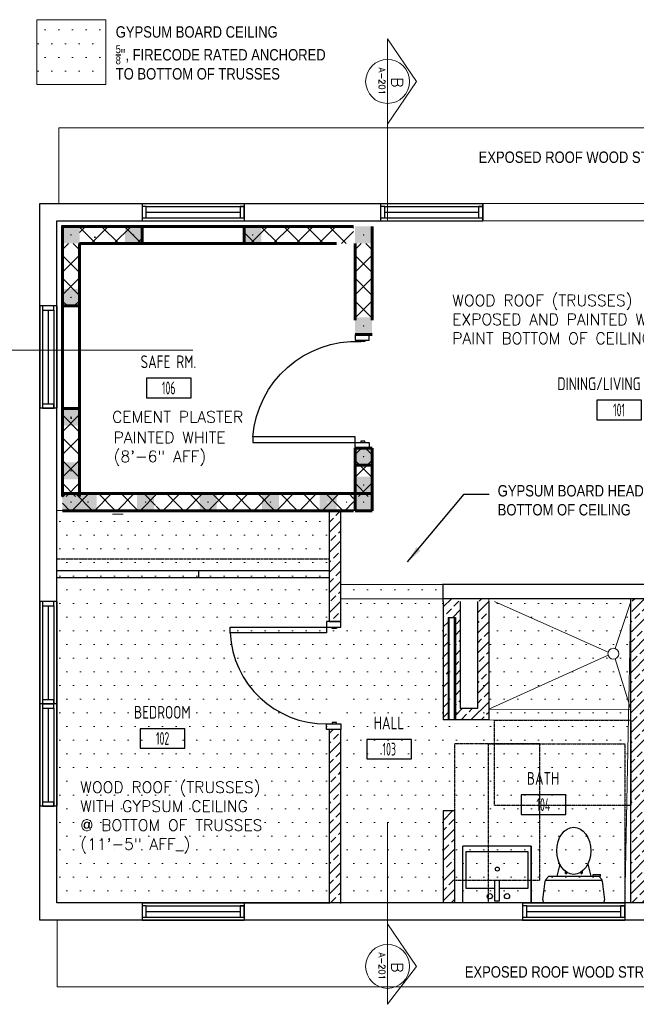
# Model space of a CAD drawing. Header units: inches. Extents: x -3803 to 30266, y -3756 to 4522.
# Tile 33 of 45: x 27607 to 27824, y 2472 to 2819. Entities that reach past the tile are written whole.
import ezdxf
from ezdxf.enums import TextEntityAlignment as Align

# ---------------------------------------------------------------- set-up
doc = ezdxf.new("R2010")
doc.units = ezdxf.units.IN
doc.header["$LTSCALE"] = 0.011
doc.header["$MEASUREMENT"] = 0
doc.linetypes.add('DASHED', pattern=[0.75, 0.5, -0.25])
doc.linetypes.add('DASHED2', pattern=[0.375, 0.25, -0.125])
doc.layers.get('0').update_dxf_attribs({"linetype": 'CONTINUOUS'})
for name, color, linetype, lineweight in [('A-DETL-GENF', 92, 'CONTINUOUS', 9), ('A-WALL', 113, 'CONTINUOUS', 18), ('A-WALL-PATT', 111, 'CONTINUOUS', 60), ('DIM', 4, 'CONTINUOUS', 13)]:
    doc.layers.add(name, color=color, linetype=linetype, lineweight=lineweight)
for name, color, linetype in [('a-door', 2, 'CONTINUOUS'), ('FHA', 8, 'DASHED2'), ('FIXT', 8, 'CONTINUOUS'), ('G-SYMB', 1, 'CONTINUOUS'), ('Hatch-ExisWalls', 123, 'CONTINUOUS'), ('roof', 8, 'DASHED'), ('TEXT', 2, 'CONTINUOUS'), ('Walls', 5, 'CONTINUOUS')]:
    doc.layers.add(name, color=color, linetype=linetype)
doc.styles.add('MED', font='archstyl.shx', dxfattribs={"width": 0.8, "height": 0.125})
doc.dimstyles.new('Copy of STANDARD', dxfattribs={"dimtxt": 8, "dimasz": 3, "dimexe": 3, "dimexo": 3, "dimgap": 3, "dimtad": 1, "dimrnd": 1, "dimzin": 3, "dimdsep": 46, "dimlunit": 4, "dimtxsty": 'Standard', "dimblk": 'ARCHTICK', "dimcen": 3, "dimdle": 3, "dimadec": 0, "dimazin": 0, "dimtfac": 1, "dimtix": 1, "dimtofl": 0, "dimtmove": 1, "dimatfit": 3, "dimfxl": 3, "dimtolj": 1, "dimtzin": 0, "dimlwd": -1, "dimlwe": -1, "dimarcsym": 0})
pattern_1 = [(45, (-107.625, -144), (-4.00647, 4.00647), []), (135, (-107.625, -144), (-4.00647, -4.00647), [])]
pattern_2 = [(45, (-1524.769, 5.729), (-3.5355339, 3.5355339), []), (45, (-1521.2335, 5.729), (-3.5355339, 3.5355339), [2.5, -1.25])]

# ---------------------------------------------------------------- blocks, each defined once
blk = doc.blocks.new('AINC-ROOMID')
at = {"layer": 'G-SYMB'}
blk.add_lwpolyline([(-0.2473, -0.3519), (0.2533, -0.3519), (0.2533, -0.1607), (-0.2473, -0.1607)], close=True, dxfattribs=at)
at = {"layer": 'G-SYMB', "color": 4, "linetype": 'Continuous', "style": 'MED', "oblique": -180, "text_generation_flag": 6}
for tag, p in [('%%UROOM-ID', (0, 0.2093)), ('%%USPAN', (0, 0))]:
    blk.add_attdef(tag, text='', height=0.125, rotation=180, dxfattribs=at).set_placement(p, align=Align.MIDDLE)
at = {"layer": 'G-SYMB', "color": 4, "linetype": 'Continuous', "style": 'MED', "text_generation_flag": 6, "width": 0.75}
blk.add_attdef('R-NUM', text='', height=0.125, rotation=180, dxfattribs=at).set_placement((0.003, -0.2563), align=Align.MIDDLE)
blk = doc.blocks.new('_ArchTick')
at = {"color": 0, "linetype": 'ByBlock', "const_width": 0.15}
blk.add_lwpolyline([(-0.5, -0.5), (0.5, 0.5)], dxfattribs=at)
blk = doc.blocks.new('32inch clear swing door')
at = {"layer": 'a-door', "color": 2, "linetype": 'Continuous', "lineweight": -3}
for p, q in [((-2.5, -36), (-2.5, -38)), ((2.5, -36), (-2.5, -36)), ((-2.5, -38), (2.5, -38)), ((-1, -36), (-1, -35.5)), ((-1, -35.5), (0.5, -35.5)), ((0.5, -36), (-1, -36)), ((0.5, -35.5), (0.5, -36)), ((2.5, -38), (2.5, -36))]:
    blk.add_line(p, q, dxfattribs=at)
for points in [[(-2.5, -2), (-2.5, 0), (2.5, 0), (2.5, -2)], [(-1, -2), (-1, -2.5), (0.5, -2.5), (0.5, -2)], [(2.5, -2), (2.5, -4), (36.5, -4), (36.5, -2)]]:
    blk.add_lwpolyline(points, close=True, dxfattribs=at)
at = {"layer": 'a-door', "color": 2, "linetype": 'Continuous', "lineweight": -3, "extrusion": (0, 0, -1)}
blk.add_arc((-2.79, -2.24), 33.76, 182.9866, 270.4848, dxfattribs=at)
blk = doc.blocks.new('A$C6F230B04')
at = {"ltscale": 48}
for p, q in [((0.82, 18.91), (0, 25.49)), ((0.99, 26.61), (20.75, 26.61)), ((21.74, 25.49), (20.91, 18.91)), ((20.8, 18.63), (0.95, 18.63)), ((2.04, 17.13), (1.03, 18.41)), ((20.71, 18.41), (19.7, 17.13)), ((3.98, 16.63), (1.48, 16.63)), ((19.7, 17.13), (2.04, 17.13)), ((5.96, 13), (4.9, 17.13)), ((15.78, 13), (16.84, 17.13))]:
    blk.add_line(p, q, dxfattribs=at)
for p, q in [((1.48, 17.13), (1.48, 16.63)), ((1.87, 17.13), (1.5, 17.13)), ((3.98, 17.13), (3.98, 16.63)), ((7.9, 15.45), (7.9, 16.08)), ((8.15, 16.33), (8.15, 16.33)), ((8.4, 15.8), (8.4, 16.08)), ((13.34, 15.8), (13.34, 16.08)), ((13.59, 16.33), (13.59, 16.33)), ((13.84, 15.45), (13.84, 16.08))]:
    blk.add_line(p, q)
for centre in [(8.15, 16.09), (13.59, 16.09)]:
    blk.add_circle(centre, 0.125)
for centre, start, end in [((0.99, 25.61), 90, 187.1438), ((20.75, 25.61), 352.8562, 90), ((1.82, 19.03), 187.1438, 218.2232), ((19.92, 19.03), 321.7768, 352.8562)]:
    blk.add_arc(centre, 1, start, end, dxfattribs=at)
for centre, start, end in [((8.15, 16.08), 90, 180), ((8.15, 16.08), 0, 90), ((13.59, 16.08), 90, 180), ((13.59, 16.08), 0, 90)]:
    blk.add_arc(centre, 0.25, start, end)
blk.add_ellipse((10.87, 8.25), major_axis=(0, 8.29), ratio=0.724165)
blk = doc.blocks.new('2')
at = {"layer": 'A-DETL-GENF'}
h = blk.add_hatch(color=253, dxfattribs=at)
h.paths.add_polyline_path([(-106.08, 95.62), (-103.25, 95.62), (-103.25, 101.62), (-109.25, 101.62), (-109.25, 95.62), (-106.13, 95.62)], flags=0)
h.paths.add_polyline_path([(-106.25, 98.38), (-106.37, 98.41), (-106.46, 98.5), (-106.49, 98.56), (-106.49, 98.69), (-106.42, 98.8), (-106.37, 98.84), (-106.25, 98.87), (-106.13, 98.84), (-106.04, 98.75), (-106.01, 98.69), (-106.01, 98.56), (-106.08, 98.45), (-106.13, 98.41)], flags=0)
h = blk.add_hatch(color=253, dxfattribs=at)
h.paths.add_polyline_path([(-84.08, 95.62), (-81.25, 95.62), (-81.25, 101.62), (-87.25, 101.62), (-87.25, 95.62), (-84.13, 95.62)], flags=0)
h.paths.add_polyline_path([(-84.25, 98.38), (-84.37, 98.41), (-84.46, 98.5), (-84.49, 98.56), (-84.49, 98.69), (-84.42, 98.8), (-84.37, 98.84), (-84.25, 98.87), (-84.13, 98.84), (-84.04, 98.75), (-84.01, 98.69), (-84.01, 98.56), (-84.08, 98.45), (-84.13, 98.41)], flags=0)
h = blk.add_hatch(color=253, dxfattribs=at)
h.paths.add_polyline_path([(-42.08, 95.62), (-39.25, 95.62), (-39.25, 101.62), (-45.25, 101.62), (-45.25, 95.62), (-42.13, 95.62)], flags=0)
h.paths.add_polyline_path([(-42.25, 98.38), (-42.37, 98.41), (-42.46, 98.5), (-42.49, 98.56), (-42.49, 98.69), (-42.42, 98.8), (-42.37, 98.84), (-42.25, 98.87), (-42.13, 98.84), (-42.04, 98.75), (-42.01, 98.69), (-42.01, 98.56), (-42.08, 98.45), (-42.13, 98.41)], flags=0)
h = blk.add_hatch(color=253, dxfattribs=at)
h.paths.add_polyline_path([(-3.08, 95.62), (-0.25, 95.62), (-0.25, 101.62), (-6.25, 101.62), (-6.25, 95.62), (-3.13, 95.62)], flags=0)
h.paths.add_polyline_path([(-3.25, 98.38), (-3.37, 98.41), (-3.46, 98.5), (-3.49, 98.56), (-3.49, 98.69), (-3.42, 98.8), (-3.37, 98.84), (-3.25, 98.87), (-3.13, 98.84), (-3.04, 98.75), (-3.01, 98.69), (-3.01, 98.56), (-3.08, 98.45), (-3.13, 98.41)], flags=0)
for points in [[(-106.25, 98.38), (-106.13, 98.41), (-106.04, 98.5), (-106.01, 98.56), (-106.01, 98.69), (-106.08, 98.8), (-106.13, 98.84), (-106.25, 98.87), (-106.37, 98.84), (-106.46, 98.75), (-106.49, 98.69), (-106.49, 98.56), (-106.42, 98.45), (-106.37, 98.41)], [(-97.81, 97.5), (-97.64, 97.56), (-97.54, 97.66), (-97.51, 97.73), (-97.51, 97.89), (-97.59, 98.03), (-97.66, 98.08), (-97.81, 98.12), (-97.97, 98.08), (-98.08, 97.97), (-98.11, 97.89), (-98.11, 97.73), (-98.03, 97.59), (-97.97, 97.54)], [(-84.25, 98.38), (-84.13, 98.41), (-84.04, 98.5), (-84.01, 98.56), (-84.01, 98.69), (-84.08, 98.8), (-84.13, 98.84), (-84.25, 98.87), (-84.37, 98.84), (-84.46, 98.75), (-84.49, 98.69), (-84.49, 98.56), (-84.42, 98.45), (-84.37, 98.41)], [(-42.25, 98.38), (-42.13, 98.41), (-42.04, 98.5), (-42.01, 98.56), (-42.01, 98.69), (-42.08, 98.8), (-42.13, 98.84), (-42.25, 98.87), (-42.37, 98.84), (-42.46, 98.75), (-42.49, 98.69), (-42.49, 98.56), (-42.42, 98.45), (-42.37, 98.41)], [(-3.25, 98.38), (-3.13, 98.41), (-3.04, 98.5), (-3.01, 98.56), (-3.01, 98.69), (-3.08, 98.8), (-3.13, 98.84), (-3.25, 98.87), (-3.37, 98.84), (-3.46, 98.75), (-3.49, 98.69), (-3.49, 98.56), (-3.42, 98.45), (-3.37, 98.41)], [(-106.25, 76.38), (-106.13, 76.41), (-106.04, 76.5), (-106.01, 76.56), (-106.01, 76.69), (-106.08, 76.8), (-106.13, 76.84), (-106.25, 76.87), (-106.37, 76.84), (-106.46, 76.75), (-106.49, 76.69), (-106.49, 76.56), (-106.42, 76.45), (-106.37, 76.41)], [(-3.25, 66.38), (-3.13, 66.41), (-3.04, 66.5), (-3.01, 66.56), (-3.01, 66.69), (-3.08, 66.8), (-3.13, 66.84), (-3.25, 66.87), (-3.37, 66.84), (-3.46, 66.75), (-3.49, 66.69), (-3.49, 66.56), (-3.42, 66.45), (-3.37, 66.41)], [(-106.25, 34.3), (-106.13, 34.33), (-106.04, 34.42), (-106.01, 34.48), (-106.01, 34.6), (-106.08, 34.72), (-106.13, 34.75), (-106.25, 34.79), (-106.37, 34.75), (-106.46, 34.66), (-106.49, 34.6), (-106.49, 34.48), (-106.42, 34.37), (-106.37, 34.33)], [(-3.25, 20.38), (-3.13, 20.41), (-3.04, 20.5), (-3.01, 20.56), (-3.01, 20.69), (-3.08, 20.8), (-3.13, 20.84), (-3.25, 20.87), (-3.37, 20.84), (-3.46, 20.75), (-3.49, 20.69), (-3.49, 20.56), (-3.42, 20.45), (-3.37, 20.41)], [(-106.25, 15.38), (-106.13, 15.41), (-106.04, 15.5), (-106.01, 15.56), (-106.01, 15.69), (-106.08, 15.8), (-106.13, 15.84), (-106.25, 15.87), (-106.37, 15.84), (-106.46, 15.75), (-106.49, 15.69), (-106.49, 15.56), (-106.42, 15.45), (-106.37, 15.41)], [(-3.25, 10.38), (-3.13, 10.41), (-3.04, 10.5), (-3.01, 10.56), (-3.01, 10.69), (-3.08, 10.8), (-3.13, 10.84), (-3.25, 10.87), (-3.37, 10.84), (-3.46, 10.75), (-3.49, 10.69), (-3.49, 10.56), (-3.42, 10.45), (-3.37, 10.41)], [(-106.25, 4.38), (-106.13, 4.41), (-106.04, 4.5), (-106.01, 4.56), (-106.01, 4.69), (-106.08, 4.8), (-106.13, 4.84), (-106.25, 4.87), (-106.37, 4.84), (-106.46, 4.75), (-106.49, 4.69), (-106.49, 4.56), (-106.42, 4.45), (-106.37, 4.41)], [(-100.25, 4.38), (-100.13, 4.41), (-100.04, 4.5), (-100.01, 4.56), (-100.01, 4.69), (-100.08, 4.8), (-100.13, 4.84), (-100.25, 4.87), (-100.37, 4.84), (-100.46, 4.75), (-100.49, 4.69), (-100.49, 4.56), (-100.42, 4.45), (-100.37, 4.41)], [(-80, 4.38), (-79.88, 4.41), (-79.79, 4.5), (-79.76, 4.56), (-79.76, 4.69), (-79.83, 4.8), (-79.88, 4.84), (-80, 4.87), (-80.12, 4.84), (-80.21, 4.75), (-80.24, 4.69), (-80.24, 4.56), (-80.17, 4.45), (-80.12, 4.41)], [(-58, 4.38), (-57.88, 4.41), (-57.79, 4.5), (-57.76, 4.56), (-57.76, 4.69), (-57.83, 4.8), (-57.88, 4.84), (-58, 4.87), (-58.12, 4.84), (-58.21, 4.75), (-58.24, 4.69), (-58.24, 4.56), (-58.17, 4.45), (-58.12, 4.41)], [(-36, 4.38), (-35.88, 4.41), (-35.79, 4.5), (-35.76, 4.56), (-35.76, 4.69), (-35.83, 4.8), (-35.88, 4.84), (-36, 4.87), (-36.12, 4.84), (-36.21, 4.75), (-36.24, 4.69), (-36.24, 4.56), (-36.17, 4.45), (-36.12, 4.41)], [(-9.25, 4.38), (-9.13, 4.41), (-9.04, 4.5), (-9.01, 4.56), (-9.01, 4.69), (-9.08, 4.8), (-9.13, 4.84), (-9.25, 4.87), (-9.37, 4.84), (-9.46, 4.75), (-9.49, 4.69), (-9.49, 4.56), (-9.42, 4.45), (-9.37, 4.41)], [(-3.25, 4.38), (-3.13, 4.41), (-3.04, 4.5), (-3.01, 4.56), (-3.01, 4.69), (-3.08, 4.8), (-3.13, 4.84), (-3.25, 4.87), (-3.37, 4.84), (-3.46, 4.75), (-3.49, 4.69), (-3.49, 4.56), (-3.42, 4.45), (-3.37, 4.41)]]:
    blk.add_hatch(color=7, dxfattribs=at).paths.add_polyline_path(points, flags=0)
h = blk.add_hatch(color=253, dxfattribs=at)
h.paths.add_polyline_path([(-106.08, 73.62), (-103.25, 73.62), (-103.25, 79.62), (-109.25, 79.62), (-109.25, 73.62), (-106.13, 73.62)], flags=0)
h.paths.add_polyline_path([(-106.25, 76.38), (-106.37, 76.41), (-106.46, 76.5), (-106.49, 76.56), (-106.49, 76.69), (-106.42, 76.8), (-106.37, 76.84), (-106.25, 76.87), (-106.13, 76.84), (-106.04, 76.75), (-106.01, 76.69), (-106.01, 76.56), (-106.08, 76.45), (-106.13, 76.41)], flags=0)
h = blk.add_hatch(color=253, dxfattribs=at)
h.paths.add_polyline_path([(-3.08, 63.62), (-0.25, 63.62), (-0.25, 69.63), (-6.25, 69.63), (-6.25, 63.62), (-3.13, 63.62)], flags=0)
h.paths.add_polyline_path([(-3.25, 66.38), (-3.37, 66.41), (-3.46, 66.5), (-3.49, 66.56), (-3.49, 66.69), (-3.42, 66.8), (-3.37, 66.84), (-3.25, 66.87), (-3.13, 66.84), (-3.04, 66.75), (-3.01, 66.69), (-3.01, 66.56), (-3.08, 66.45), (-3.13, 66.41)], flags=0)
h = blk.add_hatch(color=253, dxfattribs=at)
h.paths.add_polyline_path([(-106.08, 31.54), (-103.25, 31.54), (-103.25, 37.54), (-109.25, 37.54), (-109.25, 31.54), (-106.13, 31.54)], flags=0)
h.paths.add_polyline_path([(-106.25, 34.3), (-106.37, 34.33), (-106.46, 34.42), (-106.49, 34.48), (-106.49, 34.6), (-106.42, 34.72), (-106.37, 34.75), (-106.25, 34.79), (-106.13, 34.75), (-106.04, 34.66), (-106.01, 34.6), (-106.01, 34.48), (-106.08, 34.37), (-106.13, 34.33)], flags=0)
h = blk.add_hatch(color=253, dxfattribs=at)
h.paths.add_polyline_path([(-3.08, 17.62), (-0.25, 17.62), (-0.25, 23.62), (-6.25, 23.62), (-6.25, 17.62), (-3.13, 17.62)], flags=0)
h.paths.add_polyline_path([(-3.25, 20.38), (-3.37, 20.41), (-3.46, 20.5), (-3.49, 20.56), (-3.49, 20.69), (-3.42, 20.8), (-3.37, 20.84), (-3.25, 20.87), (-3.13, 20.84), (-3.04, 20.75), (-3.01, 20.69), (-3.01, 20.56), (-3.08, 20.45), (-3.13, 20.41)], flags=0)
h = blk.add_hatch(color=253, dxfattribs=at)
h.paths.add_polyline_path([(-106.08, 12.62), (-103.25, 12.62), (-103.25, 18.62), (-109.25, 18.62), (-109.25, 12.62), (-106.13, 12.62)], flags=0)
h.paths.add_polyline_path([(-106.25, 15.38), (-106.37, 15.41), (-106.46, 15.5), (-106.49, 15.56), (-106.49, 15.69), (-106.42, 15.8), (-106.37, 15.84), (-106.25, 15.87), (-106.13, 15.84), (-106.04, 15.75), (-106.01, 15.69), (-106.01, 15.56), (-106.08, 15.45), (-106.13, 15.41)], flags=0)
h = blk.add_hatch(color=253, dxfattribs=at)
h.paths.add_polyline_path([(-3.08, 7.62), (-0.25, 7.62), (-0.25, 13.62), (-6.25, 13.62), (-6.25, 7.62), (-3.13, 7.62)], flags=0)
h.paths.add_polyline_path([(-3.25, 10.38), (-3.37, 10.41), (-3.46, 10.5), (-3.49, 10.56), (-3.49, 10.69), (-3.42, 10.8), (-3.37, 10.84), (-3.25, 10.87), (-3.13, 10.84), (-3.04, 10.75), (-3.01, 10.69), (-3.01, 10.56), (-3.08, 10.45), (-3.13, 10.41)], flags=0)
h = blk.add_hatch(color=253, dxfattribs=at)
h.paths.add_polyline_path([(-106.08, 1.62), (-103.25, 1.62), (-103.25, 7.62), (-109.25, 7.62), (-109.25, 1.62), (-106.13, 1.62)], flags=0)
h.paths.add_polyline_path([(-106.25, 4.38), (-106.37, 4.41), (-106.46, 4.5), (-106.49, 4.56), (-106.49, 4.69), (-106.42, 4.8), (-106.37, 4.84), (-106.25, 4.87), (-106.13, 4.84), (-106.04, 4.75), (-106.01, 4.69), (-106.01, 4.56), (-106.08, 4.45), (-106.13, 4.41)], flags=0)
h = blk.add_hatch(color=253, dxfattribs=at)
h.paths.add_polyline_path([(-100.08, 1.62), (-97.25, 1.62), (-97.25, 7.62), (-103.25, 7.62), (-103.25, 1.62), (-100.13, 1.62)], flags=0)
h.paths.add_polyline_path([(-100.25, 4.38), (-100.37, 4.41), (-100.46, 4.5), (-100.49, 4.56), (-100.49, 4.69), (-100.42, 4.8), (-100.37, 4.84), (-100.25, 4.87), (-100.13, 4.84), (-100.04, 4.75), (-100.01, 4.69), (-100.01, 4.56), (-100.08, 4.45), (-100.13, 4.41)], flags=0)
h = blk.add_hatch(color=253, dxfattribs=at)
h.paths.add_polyline_path([(-79.83, 1.62), (-77, 1.62), (-77, 7.62), (-83, 7.62), (-83, 1.62), (-79.88, 1.62)], flags=0)
h.paths.add_polyline_path([(-80, 4.38), (-80.12, 4.41), (-80.21, 4.5), (-80.24, 4.56), (-80.24, 4.69), (-80.17, 4.8), (-80.12, 4.84), (-80, 4.87), (-79.88, 4.84), (-79.79, 4.75), (-79.76, 4.69), (-79.76, 4.56), (-79.83, 4.45), (-79.88, 4.41)], flags=0)
h = blk.add_hatch(color=253, dxfattribs=at)
h.paths.add_polyline_path([(-57.83, 1.62), (-55, 1.62), (-55, 7.62), (-61, 7.62), (-61, 1.62), (-57.88, 1.62)], flags=0)
h.paths.add_polyline_path([(-58, 4.38), (-58.12, 4.41), (-58.21, 4.5), (-58.24, 4.56), (-58.24, 4.69), (-58.17, 4.8), (-58.12, 4.84), (-58, 4.87), (-57.88, 4.84), (-57.79, 4.75), (-57.76, 4.69), (-57.76, 4.56), (-57.83, 4.45), (-57.88, 4.41)], flags=0)
h = blk.add_hatch(color=253, dxfattribs=at)
h.paths.add_polyline_path([(-35.83, 1.62), (-33, 1.62), (-33, 7.62), (-39, 7.62), (-39, 1.62), (-35.88, 1.62)], flags=0)
h.paths.add_polyline_path([(-36, 4.38), (-36.12, 4.41), (-36.21, 4.5), (-36.24, 4.56), (-36.24, 4.69), (-36.17, 4.8), (-36.12, 4.84), (-36, 4.87), (-35.88, 4.84), (-35.79, 4.75), (-35.76, 4.69), (-35.76, 4.56), (-35.83, 4.45), (-35.88, 4.41)], flags=0)
h = blk.add_hatch(color=253, dxfattribs=at)
h.paths.add_polyline_path([(-15.58, 1.62), (-12.75, 1.62), (-12.75, 7.62), (-18.75, 7.62), (-18.75, 1.62), (-15.63, 1.62)], flags=0)
h.paths.add_polyline_path([(-15.75, 4.38), (-15.87, 4.41), (-15.96, 4.5), (-15.99, 4.56), (-15.99, 4.69), (-15.92, 4.8), (-15.87, 4.84), (-15.75, 4.87), (-15.63, 4.84), (-15.54, 4.75), (-15.51, 4.69), (-15.51, 4.56), (-15.58, 4.45), (-15.63, 4.41)], flags=0)
h = blk.add_hatch(color=253, dxfattribs=at)
h.paths.add_polyline_path([(-3.08, 1.62), (-0.25, 1.62), (-0.25, 7.62), (-6.25, 7.62), (-6.25, 1.62), (-3.13, 1.62)], flags=0)
h.paths.add_polyline_path([(-3.25, 4.38), (-3.37, 4.41), (-3.46, 4.5), (-3.49, 4.56), (-3.49, 4.69), (-3.42, 4.8), (-3.37, 4.84), (-3.25, 4.87), (-3.13, 4.84), (-3.04, 4.75), (-3.01, 4.69), (-3.01, 4.56), (-3.08, 4.45), (-3.13, 4.41)], flags=0)
at = {"layer": 'A-WALL-PATT', "lineweight": 9}
h = blk.add_hatch(dxfattribs=at)
h.set_pattern_fill('FP_1', color=256, style=0, pattern_type=2)
h.set_pattern_definition(pattern_1)
h.paths.add_polyline_path([(-12.69, 97.5), (-12.84, 97.54), (-12.96, 97.66), (-12.99, 97.73), (-12.99, 97.89), (-12.96, 97.97), (-12.84, 98.08), (-12.69, 98.12), (-12.53, 98.08), (-12.42, 97.97), (-12.39, 97.89), (-12.39, 97.73), (-12.42, 97.66), (-12.53, 97.54)], flags=16)
h.paths.add_polyline_path([(-33.97, 97.5), (-34.12, 97.54), (-34.24, 97.66), (-34.27, 97.73), (-34.27, 97.89), (-34.24, 97.97), (-34.12, 98.08), (-33.97, 98.12), (-33.81, 98.08), (-33.7, 97.97), (-33.67, 97.89), (-33.67, 97.73), (-33.7, 97.66), (-33.81, 97.54)], flags=16)
h.paths.add_polyline_path([(-55.25, 97.5), (-55.41, 97.54), (-55.52, 97.66), (-55.55, 97.73), (-55.55, 97.89), (-55.52, 97.97), (-55.41, 98.08), (-55.25, 98.12), (-55.09, 98.08), (-54.98, 97.97), (-54.95, 97.89), (-54.95, 97.73), (-54.98, 97.66), (-55.09, 97.54)])
h.paths.add_polyline_path([(-76.53, 97.5), (-76.69, 97.54), (-76.8, 97.66), (-76.84, 97.81), (-76.8, 97.97), (-76.69, 98.08), (-76.53, 98.12), (-76.37, 98.08), (-76.26, 97.97), (-76.22, 97.81), (-76.26, 97.66), (-76.37, 97.54)])
h.paths.add_polyline_path([(-97.81, 97.5), (-97.97, 97.54), (-98.08, 97.66), (-98.11, 97.73), (-98.11, 97.89), (-98.03, 98.03), (-97.97, 98.08), (-97.81, 98.12), (-97.64, 98.07), (-97.54, 97.97), (-97.51, 97.89), (-97.51, 97.73), (-97.59, 97.59), (-97.66, 97.54)], flags=16)
h.paths.add_polyline_path([(-45.25, 101.62), (-45.25, 95.62), (-16.5, 95.62), (-6.75, 95.62), (-6.75, 101.62)])
h.paths.add_polyline_path([(-81.25, 95.62), (-81.25, 101.62), (-103.25, 101.62), (-103.25, 95.62)])
h = blk.add_hatch(dxfattribs=at)
h.set_pattern_fill('FP_1', color=256, style=0, pattern_type=2)
h.set_pattern_definition(pattern_1)
h.paths.add_polyline_path([(-105.52, 9.51), (-105.66, 9.59), (-105.74, 9.73), (-105.74, 9.89), (-105.66, 10.03), (-105.52, 10.11), (-105.36, 10.11), (-105.22, 10.03), (-105.14, 9.89), (-105.14, 9.73), (-105.22, 9.59), (-105.36, 9.51)], flags=16)
h.paths.add_polyline_path([(-105.36, 31.89), (-105.52, 31.89), (-105.66, 31.97), (-105.74, 32.11), (-105.74, 32.27), (-105.66, 32.41), (-105.52, 32.49), (-105.36, 32.49), (-105.22, 32.41), (-105.14, 32.27), (-105.14, 32.11), (-105.22, 31.97)], flags=16)
h.paths.add_polyline_path([(-105.44, 75.5), (-105.59, 75.54), (-105.71, 75.66), (-105.74, 75.73), (-105.74, 75.89), (-105.66, 76.03), (-105.59, 76.08), (-105.44, 76.12), (-105.28, 76.08), (-105.17, 75.97), (-105.14, 75.89), (-105.14, 75.73), (-105.22, 75.59), (-105.28, 75.54)], flags=16)
h.paths.add_polyline_path([(-105.44, 89.87), (-105.59, 89.92), (-105.71, 90.03), (-105.74, 90.11), (-105.74, 90.27), (-105.66, 90.41), (-105.59, 90.46), (-105.44, 90.5), (-105.28, 90.46), (-105.17, 90.34), (-105.14, 90.27), (-105.14, 90.11), (-105.22, 89.97), (-105.28, 89.92)], flags=16)
h.paths.add_polyline_path([(-105.44, 97.5), (-105.59, 97.54), (-105.71, 97.66), (-105.74, 97.73), (-105.74, 97.89), (-105.66, 98.03), (-105.59, 98.08), (-105.44, 98.12), (-105.28, 98.08), (-105.17, 97.97), (-105.14, 97.89), (-105.14, 97.73), (-105.22, 97.59), (-105.28, 97.54)])
h.paths.add_polyline_path([(-109.25, 73.62), (-103.25, 73.62), (-103.25, 95.62), (-109.25, 95.62)])
h.paths.add_polyline_path([(-103.25, 37.62), (-109.25, 37.62), (-109.25, 6.62), (-103.25, 6.62)])
h = blk.add_hatch(dxfattribs=at)
h.set_pattern_fill('FP_1', color=256, style=0, pattern_type=2)
h.set_pattern_definition([(45, (-4.625, -144), (-4.00647, 4.00647), []), (135, (-4.625, -144), (-4.00647, -4.00647), [])])
h.paths.add_polyline_path([(-2.52, 9.51), (-2.66, 9.59), (-2.74, 9.73), (-2.74, 9.89), (-2.66, 10.03), (-2.52, 10.11), (-2.36, 10.11), (-2.22, 10.03), (-2.14, 9.89), (-2.14, 9.73), (-2.22, 9.59), (-2.36, 9.51)], flags=16)
h.paths.add_polyline_path([(-2.36, 31.89), (-2.52, 31.89), (-2.66, 31.97), (-2.74, 32.11), (-2.74, 32.27), (-2.66, 32.41), (-2.52, 32.49), (-2.36, 32.49), (-2.22, 32.41), (-2.14, 32.27), (-2.14, 32.11), (-2.22, 31.97)])
h.paths.add_polyline_path([(-2.44, 75.5), (-2.59, 75.54), (-2.71, 75.66), (-2.74, 75.73), (-2.74, 75.89), (-2.66, 76.03), (-2.59, 76.08), (-2.44, 76.12), (-2.28, 76.08), (-2.17, 75.97), (-2.14, 75.89), (-2.14, 75.73), (-2.22, 75.59), (-2.28, 75.54)], flags=16)
h.paths.add_polyline_path([(-2.44, 89.87), (-2.59, 89.92), (-2.71, 90.03), (-2.74, 90.11), (-2.74, 90.27), (-2.66, 90.41), (-2.59, 90.46), (-2.44, 90.5), (-2.28, 90.46), (-2.17, 90.34), (-2.14, 90.27), (-2.14, 90.11), (-2.22, 89.97), (-2.28, 89.92)], flags=16)
h.paths.add_polyline_path([(-2.44, 97.5), (-2.59, 97.54), (-2.71, 97.66), (-2.74, 97.73), (-2.74, 97.89), (-2.66, 98.03), (-2.59, 98.08), (-2.44, 98.12), (-2.28, 98.08), (-2.17, 97.97), (-2.14, 97.89), (-2.14, 97.73), (-2.22, 97.59), (-2.28, 97.54)])
h.paths.add_polyline_path([(-6.25, 68.62), (-0.25, 68.62), (-0.25, 95.62), (-6.25, 95.62)])
h.paths.add_polyline_path([(-0.25, 23.62), (-6.25, 23.62), (-6.25, 6.62), (-0.25, 6.62)])
h = blk.add_hatch(dxfattribs=at)
h.set_pattern_fill('FP_1', color=256, style=0, pattern_type=2)
h.set_pattern_definition([(45, (-107.625, -143), (-4.00647, 4.00647), []), (135, (-107.625, -143), (-4.00647, -4.00647), [])])
h.paths.add_polyline_path([(-16.5, 1.62), (-6.75, 1.62), (-6.75, 7.62), (-109.25, 7.62), (-109.25, 1.62), (-29.21, 1.62)])
h.paths.add_polyline_path([(-12.61, 2.89), (-12.77, 2.89), (-12.91, 2.97), (-12.99, 3.11), (-12.99, 3.27), (-12.91, 3.41), (-12.77, 3.49), (-12.61, 3.49), (-12.47, 3.41), (-12.39, 3.27), (-12.39, 3.11), (-12.47, 2.97), (-12.53, 2.92)], flags=16)
h.paths.add_polyline_path([(-33.89, 2.89), (-34.05, 2.89), (-34.19, 2.97), (-34.27, 3.11), (-34.27, 3.27), (-34.19, 3.41), (-34.05, 3.49), (-33.89, 3.49), (-33.75, 3.41), (-33.67, 3.27), (-33.67, 3.11), (-33.75, 2.97), (-33.81, 2.92)], flags=16)
h.paths.add_polyline_path([(-55.33, 2.89), (-55.47, 2.97), (-55.55, 3.11), (-55.55, 3.27), (-55.47, 3.41), (-55.33, 3.49), (-55.17, 3.49), (-55.03, 3.41), (-54.95, 3.27), (-54.95, 3.11), (-55.03, 2.97), (-55.17, 2.89)], flags=16)
h.paths.add_polyline_path([(-97.73, 2.89), (-97.89, 2.89), (-98.03, 2.97), (-98.11, 3.11), (-98.11, 3.27), (-98.03, 3.41), (-97.89, 3.49), (-97.73, 3.49), (-97.59, 3.41), (-97.51, 3.27), (-97.51, 3.11), (-97.59, 2.97), (-97.64, 2.94)], flags=16)
h.paths.add_polyline_path([(-76.61, 2.89), (-76.75, 2.97), (-76.83, 3.11), (-76.83, 3.27), (-76.75, 3.41), (-76.61, 3.49), (-76.45, 3.49), (-76.31, 3.41), (-76.23, 3.27), (-76.22, 3.19), (-76.26, 3.03), (-76.31, 2.97), (-76.45, 2.89)], flags=16)
h.paths.add_polyline_path([(-105.36, 2.89), (-105.52, 2.89), (-105.66, 2.97), (-105.74, 3.11), (-105.74, 3.27), (-105.66, 3.41), (-105.52, 3.49), (-105.36, 3.49), (-105.22, 3.41), (-105.14, 3.27), (-105.14, 3.11), (-105.22, 2.97)], flags=16)
at = {"color": 1}
for p, q in [((82.85, -48.18), (42.82, -30.37)), ((85.32, -46.87), (90.81, -30.37)), ((40.82, -68.22), (82.85, -49.2)), ((85.34, -50.52), (90.8, -68.36)), ((90.81, -68.36), (40.82, -68.22)), ((90.81, -72.1), (40.82, -71.96))]:
    blk.add_line(p, q, dxfattribs=at)
blk.add_circle((84.71, -48.7), 1.93, dxfattribs=at)
at = {"layer": 'a-door', "color": 2, "linetype": 'Continuous', "lineweight": -3}
for p, q in [((-6.25, 63.62), (-6.25, 61.63)), ((-1.25, 61.63), (-1.25, 63.62)), ((-6.25, 61.63), (-1.25, 61.63)), ((-4.25, 61.13), (-4.25, 61.63)), ((-4.25, 61.63), (-2.75, 61.63)), ((-2.75, 61.13), (-4.25, 61.13)), ((-2.75, 61.63), (-2.75, 61.13)), ((-111.25, -19.44), (-15.25, -19.44)), ((-61.25, -21.94), (-61.25, -19.44)), ((-111.25, -21.94), (-15.25, -21.94))]:
    blk.add_line(p, q, dxfattribs=at)
at = {"layer": 'a-door'}
for p, q in [((52.75, -136.38), (88.75, -136.38)), ((54.25, -137.38), (88.75, -137.38))]:
    blk.add_line(p, q, dxfattribs=at)
at = {"layer": 'a-door', "color": 2, "linetype": 'Continuous', "lineweight": -3}
for points in [[(-6.25, 25.63), (-6.25, 27.63), (-42.25, 27.63), (-42.25, 25.63)], [(-1.25, 25.63), (-1.25, 23.62), (-6.25, 23.62), (-6.25, 25.63)], [(-2.75, 25.63), (-2.75, 26.13), (-4.25, 26.13), (-4.25, 25.63)], [(28.69, -71.96), (26.94, -71.96), (26.94, -35.96), (28.69, -35.96)]]:
    blk.add_lwpolyline(points, close=True, dxfattribs=at)
at = {"layer": 'a-door', "color": 2, "linetype": 'Continuous', "lineweight": -3, "extrusion": (0, 0, -1)}
blk.add_arc((5.83, 24.62), 36.54, 4.7212, 92.4814, dxfattribs=at)
at = {"layer": 'A-WALL', "lineweight": 60}
for p, q in [((-109.25, 101.62), (-109.25, 6.62)), ((-81.25, 101.62), (-109.25, 101.62)), ((-45.25, 101.62), (-45.25, 95.62)), ((-45.25, 101.62), (-6.75, 101.62)), ((-0.25, 101.62), (-0.25, 68.62)), ((-12.75, 95.62), (-103.25, 95.62)), ((-103.25, 95.62), (-103.25, 6.62)), ((-87.25, 95.62), (-81.25, 95.62)), ((-45.25, 95.62), (-39.25, 95.62)), ((-6.25, 95.62), (-6.25, 68.62)), ((-109.25, 73.62), (-103.25, 73.62)), ((-0.25, 63.62), (-6.25, 63.62)), ((-109.25, 37.62), (-103.25, 37.62)), ((-6.25, 23.62), (-6.25, 1.62)), ((-6.25, 23.62), (-0.25, 23.62)), ((-6.25, 23.62), (-0.25, 23.62)), ((-0.25, 23.62), (-0.25, 1.62)), ((-6.25, 17.62), (-0.25, 17.62)), ((-109.25, 7.62), (-6.75, 7.62)), ((-109.25, 7.62), (-103.25, 7.62)), ((-103.25, 7.62), (-97.25, 7.62)), ((-83, 7.62), (-77, 7.62)), ((-61, 7.62), (-55, 7.62)), ((-39, 7.62), (-33, 7.62)), ((-6.25, 7.62), (-0.25, 7.62)), ((-109.25, 1.62), (-6.75, 1.62)), ((-109.25, 1.62), (-103.25, 1.62)), ((-103.25, 1.62), (-97.25, 1.62)), ((-83, 1.62), (-77, 1.62)), ((-61, 1.62), (-55, 1.62)), ((-39, 1.62), (-33, 1.62)), ((-18.75, 1.62), (-12.75, 1.62)), ((-6.25, 1.62), (-0.25, 1.62))]:
    blk.add_line(p, q, dxfattribs=at)
blk.add_lwpolyline([(-6.75, 101.62), (-109.25, 101.62), (-109.25, 6.62)], dxfattribs=at)
blk.add_lwpolyline([(-81.25, 101.62), (-45.25, 101.62), (-45.25, 95.62), (-81.25, 95.62)], close=True, dxfattribs=at)
at = {"layer": 'FHA', "ltscale": 25}
blk.add_lwpolyline([(42.81, -72.1), (90.81, -72.1), (90.81, -102.1), (42.81, -102.1), (42.81, -72.1)], dxfattribs=at)
for points in [[(28.78, -80.38), (28.78, -128.38), (58.78, -128.38), (58.78, -80.38)], [(88.75, -136.38), (40.75, -136.38), (40.75, -80.38), (88.75, -80.38)]]:
    blk.add_lwpolyline(points, close=True, dxfattribs=at)
at = {"layer": 'FIXT'}
for p, q in [((55.75, -116.38), (31.75, -116.38)), ((31.75, -136.38), (31.75, -116.38)), ((55.75, -116.38), (55.75, -136.38)), ((55.75, -136.38), (55.75, -116.38)), ((54.75, -118.38), (32.75, -118.38)), ((32.75, -118.38), (32.75, -131.13)), ((54.75, -131.13), (54.75, -118.38)), ((32.75, -131.13), (42.95, -131.13)), ((42.95, -135.79), (42.95, -128.35)), ((42.95, -128.35), (44.55, -128.35)), ((44.55, -128.35), (44.55, -135.79)), ((44.55, -131.13), (54.75, -131.13)), ((44.55, -135.79), (42.95, -135.79))]:
    blk.add_line(p, q, dxfattribs=at)
for centre, radius in [((43.86, -124.45), 0.687), ((41.18, -134.01), 0.915), ((47.27, -134.01), 0.915)]:
    blk.add_circle(centre, radius, dxfattribs=at)
at = {"layer": 'roof', "ltscale": 53}
blk.add_line((-15.25, -15.45), (-111.25, -15.45), dxfattribs=at)
at = {"layer": 'Walls'}
for p, q in [((-15.25, -37.38), (-15.25, 1.62)), ((-15.25, -37.38), (-15.25, 1.62)), ((-11.25, -37.38), (-11.25, 1.62)), ((-11.25, -37.38), (-11.25, 1.62)), ((96.53, -24.37), (24.53, -24.37)), ((24.82, -30.37), (24.82, -24.37)), ((96.75, -29.37), (24.82, -29.37)), ((24.82, -30.37), (24.82, -68.96)), ((30.82, -30.37), (30.82, -67.96)), ((36.82, -30.37), (36.82, -67.96)), ((40.82, -30.37), (40.82, -71.96)), ((90.81, -136.38), (90.81, -29.37)), ((90.81, -136.38), (90.81, -29.37)), ((-15.25, -37.38), (-11.25, -37.38)), ((-15.25, -37.38), (-11.25, -37.38)), ((24.82, -35.96), (24.82, -71.96)), ((26.57, -35.96), (26.57, -71.96)), ((26.57, -35.96), (29.07, -35.96)), ((29.07, -35.96), (29.07, -71.96)), ((-15.25, -39.37), (-11.25, -39.37)), ((-15.25, -39.37), (-11.25, -39.37)), ((36.82, -67.96), (30.82, -67.96)), ((26.57, -71.96), (24.82, -71.96)), ((30.82, -71.96), (29.07, -71.96)), ((40.82, -71.96), (30.82, -71.96)), ((-15.25, -78.38), (-15.25, -75.38)), ((-15.25, -136.58), (-15.25, -75.38)), ((-11.25, -75.38), (-15.25, -75.38)), ((-15.25, -136.58), (-15.25, -75.38)), ((-11.25, -82.84), (-11.25, -75.38)), ((-11.25, -136.58), (-11.25, -80.38)), ((-11.25, -136.58), (-11.25, -80.38)), ((24.75, -103.96), (24.75, -136.38)), ((28.75, -103.96), (24.75, -103.96)), ((28.75, -103.96), (28.75, -136.38))]:
    blk.add_line(p, q, dxfattribs=at)
at = {"xscale": -1}
blk.add_blockref('32inch clear swing door', (-13.75, -37.38), dxfattribs=at)
at = {"layer": 'FIXT', "rotation": 180}
blk.add_blockref('A$C6F230B04', (81.62, -109.76), dxfattribs=at)
blk = doc.blocks.new('rcp')
h = blk.add_hatch()
h.set_pattern_fill('DOTS', color=1, scale=77)
h.set_pattern_definition([(0, (-180.924, 379.7888), (2.40625, 4.8125), [0, -4.8125])])
h.paths.add_polyline_path([(27637.48, 2818.54), (27613.18, 2818.54), (27613.18, 2795.78), (27637.48, 2795.78)])
h = blk.add_hatch()
h.set_pattern_fill('DOTS', color=1, scale=77)
h.paths.add_polyline_path([(27620.23, 2644.72), (27716.23, 2644.58), (27716.23, 2606.84), (27720.23, 2606.84), (27720.23, 2619.84), (27756.3, 2619.84), (27763.23, 2563.84), (27766.23, 2563.84), (27774.3, 2613.84), (27822.29, 2613.84), (27820.23, 2507.84), (27760.23, 2507.84), (27760.23, 2547.25), (27756.23, 2547.25), (27756.23, 2507.84), (27720.23, 2507.84), (27720.23, 2580.84), (27716.23, 2580.84), (27716.23, 2507.63), (27620.23, 2507.84)])
at = {"layer": 'A-DETL-GENF'}
blk.add_hatch(color=7, dxfattribs=at).paths.add_polyline_path([(27625.37, 2678.09), (27625.51, 2678.17), (27625.59, 2678.31), (27625.59, 2678.47), (27625.51, 2678.61), (27625.37, 2678.69), (27625.21, 2678.69), (27625.07, 2678.61), (27624.99, 2678.47), (27624.99, 2678.31), (27625.07, 2678.17), (27625.21, 2678.09)], flags=0)
at = {"color": 1, "ltscale": 10}
for p, q in [((27736.68, 2811.84), (27736.68, 2747.72)), ((27736.68, 2811.84), (27746.89, 2796.8)), ((27736.68, 2781.8), (27746.89, 2796.84)), ((27572.78, 2702.35), (27668.11, 2702.35)), ((27736.68, 2536.31), (27736.68, 2472.19)), ((27736.68, 2500.54), (27746.89, 2485.5)), ((27746.89, 2485.5), (27736.68, 2472.19))]:
    blk.add_line(p, q, dxfattribs=at)
at = {"color": 1}
for p, q in [((27908.08, 2780.45), (27620.9, 2780.45)), ((27620.9, 2753.84), (27620.9, 2780.45)), ((27770.23, 2753.84), (27842.23, 2753.84)), ((27770.23, 2747.84), (27842.23, 2747.84)), ((27756.3, 2614.84), (27720.23, 2614.84)), ((27620.35, 2501.84), (27620.35, 2478.38)), ((27620.35, 2478.38), (27908.11, 2478.38))]:
    blk.add_line(p, q, dxfattribs=at)
at = {"color": 4, "ltscale": 10}
blk.add_line((27639.87, 2644.58), (27643.55, 2644.58), dxfattribs=at)
at = {"color": 1}
blk.add_lwpolyline([(27613.18, 2818.54), (27637.48, 2818.54), (27637.48, 2795.78), (27613.18, 2795.78)], close=True, dxfattribs=at)
blk.add_lwpolyline([(27620.23, 2645.84), (27716.23, 2645.84), (27716.23, 2606.84), (27720.23, 2606.84), (27720.23, 2619.84), (27756.3, 2619.84), (27756.23, 2572.25), (27772.3, 2572.25), (27772.3, 2614.84), (27822.29, 2614.84), (27820.23, 2507.84), (27760.23, 2507.84), (27760.23, 2540.25), (27756.23, 2540.25), (27756.23, 2507.84), (27720.23, 2507.84), (27720.23, 2568.84), (27716.23, 2568.84), (27716.23, 2507.63), (27620.23, 2507.84), (27620.23, 2645.84)], dxfattribs=at)
at = {"color": 1, "ltscale": 10}
for centre in [(27736.68, 2796.82), (27736.68, 2485.52)]:
    blk.add_circle(centre, 7.73, dxfattribs=at)
at = {"layer": 'a-door'}
for p, q in [((27650.23, 2753.84), (27686.23, 2753.84)), ((27734.23, 2753.84), (27770.23, 2753.84)), ((27651.73, 2752.84), (27686.23, 2752.84)), ((27651.73, 2750.84), (27684.73, 2750.84)), ((27735.73, 2752.84), (27770.23, 2752.84)), ((27735.73, 2750.84), (27768.73, 2750.84)), ((27650.23, 2747.84), (27686.23, 2747.84)), ((27651.73, 2748.84), (27686.23, 2748.84)), ((27734.23, 2747.84), (27770.23, 2747.84)), ((27735.73, 2748.84), (27770.23, 2748.84)), ((27614.23, 2717.84), (27614.23, 2681.84)), ((27615.23, 2716.34), (27615.23, 2681.84)), ((27617.23, 2716.34), (27617.23, 2683.34)), ((27619.23, 2716.34), (27619.23, 2681.84)), ((27620.23, 2717.84), (27620.23, 2681.84)), ((27614.23, 2613.84), (27614.23, 2577.84)), ((27615.23, 2612.34), (27615.23, 2577.84)), ((27617.23, 2612.34), (27617.23, 2579.34)), ((27619.23, 2612.34), (27619.23, 2577.84)), ((27620.23, 2613.84), (27620.23, 2577.84)), ((27614.23, 2577.84), (27614.23, 2541.84)), ((27620.23, 2577.84), (27620.23, 2541.84)), ((27615.23, 2576.34), (27615.23, 2541.84)), ((27617.23, 2576.34), (27617.23, 2543.34)), ((27619.23, 2576.34), (27619.23, 2541.84)), ((27650.23, 2507.84), (27686.23, 2507.84)), ((27784.23, 2507.84), (27820.23, 2507.84)), ((27651.73, 2506.84), (27686.23, 2506.84)), ((27651.73, 2504.84), (27684.73, 2504.84)), ((27785.73, 2506.84), (27820.23, 2506.84)), ((27785.73, 2504.84), (27818.73, 2504.84)), ((27650.23, 2501.84), (27686.23, 2501.84)), ((27651.73, 2502.84), (27686.23, 2502.84)), ((27784.23, 2501.84), (27820.23, 2501.84)), ((27785.73, 2502.84), (27820.23, 2502.84))]:
    blk.add_line(p, q, dxfattribs=at)
for points in [[(27650.23, 2748.84), (27651.73, 2748.84), (27651.73, 2752.84), (27650.23, 2752.84)], [(27684.73, 2748.84), (27686.23, 2748.84), (27686.23, 2752.84), (27684.73, 2752.84)], [(27734.23, 2748.84), (27735.73, 2748.84), (27735.73, 2752.84), (27734.23, 2752.84)], [(27768.73, 2748.84), (27770.23, 2748.84), (27770.23, 2752.84), (27768.73, 2752.84)], [(27615.23, 2717.84), (27615.23, 2716.34), (27619.23, 2716.34), (27619.23, 2717.84)], [(27615.23, 2683.34), (27615.23, 2681.84), (27619.23, 2681.84), (27619.23, 2683.34)], [(27615.23, 2613.84), (27615.23, 2612.34), (27619.23, 2612.34), (27619.23, 2613.84)], [(27615.23, 2579.34), (27615.23, 2577.84), (27619.23, 2577.84), (27619.23, 2579.34)], [(27615.23, 2577.84), (27615.23, 2576.34), (27619.23, 2576.34), (27619.23, 2577.84)], [(27615.23, 2543.34), (27615.23, 2541.84), (27619.23, 2541.84), (27619.23, 2543.34)], [(27650.23, 2502.84), (27651.73, 2502.84), (27651.73, 2506.84), (27650.23, 2506.84)], [(27684.73, 2502.84), (27686.23, 2502.84), (27686.23, 2506.84), (27684.73, 2506.84)], [(27784.23, 2502.84), (27785.73, 2502.84), (27785.73, 2506.84), (27784.23, 2506.84)], [(27818.73, 2502.84), (27820.23, 2502.84), (27820.23, 2506.84), (27818.73, 2506.84)]]:
    blk.add_lwpolyline(points, close=True, dxfattribs=at)
at = {"layer": 'FIXT'}
blk.add_line((27788.08, 2507.84), (27762.08, 2507.84), dxfattribs=at)
at = {"layer": 'Walls'}
for p, q in [((27614.23, 2753.84), (27734.23, 2753.84)), ((27614.23, 2501.84), (27614.23, 2753.84)), ((27650.23, 2753.84), (27650.23, 2747.84)), ((27686.23, 2753.84), (27686.23, 2747.84)), ((27734.23, 2753.84), (27734.23, 2747.84)), ((27770.23, 2747.84), (27770.23, 2753.84)), ((27770.23, 2753.84), (27770.23, 2747.84)), ((27620.23, 2747.84), (27734.23, 2747.84)), ((27620.23, 2507.84), (27620.23, 2747.84)), ((27620.23, 2717.84), (27614.23, 2717.84)), ((27620.23, 2681.84), (27614.23, 2681.84)), ((27620.23, 2613.84), (27614.23, 2613.84)), ((27620.23, 2577.84), (27614.23, 2577.84)), ((27620.23, 2577.84), (27614.23, 2577.84)), ((27620.23, 2541.84), (27614.23, 2541.84)), ((27908.23, 2507.84), (27620.23, 2507.84)), ((27650.23, 2507.84), (27650.23, 2501.84)), ((27686.23, 2507.84), (27686.23, 2501.84)), ((27784.23, 2507.84), (27784.23, 2501.84)), ((27820.23, 2507.84), (27820.23, 2501.84)), ((27914.23, 2501.84), (27614.23, 2501.84))]:
    blk.add_line(p, q, dxfattribs=at)
ref = blk.add_blockref('AINC-ROOMID', (27659.54, 2698.21), dxfattribs=dict(xscale=31.40809428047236, yscale=35.94597718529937, zscale=31.40809428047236))
ref.add_attrib('%%USPAN', 'SAFE RM.', dxfattribs={"layer": 'G-SYMB', "color": 4, "linetype": 'Continuous', "height": 4.493, "rotation": 180, "style": 'MED', "text_generation_flag": 6, "width": 0.873758}).set_placement((27659.54, 2698.21), align=Align.MIDDLE)
ref.add_attrib('R-NUM', '106', dxfattribs={"layer": 'G-SYMB', "color": 4, "linetype": 'Continuous', "height": 4.493, "rotation": 180, "style": 'MED', "text_generation_flag": 6, "width": 0.655319}).set_placement((27659.63, 2688.99), align=Align.MIDDLE)
ref = blk.add_blockref('AINC-ROOMID', (27818.09, 2690.48), dxfattribs=dict(xscale=31.40809428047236, yscale=35.94597718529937, zscale=31.40809428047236))
ref.add_attrib('%%USPAN', 'DINING/LIVING ROOM', dxfattribs={"layer": 'G-SYMB', "color": 4, "linetype": 'Continuous', "height": 4.4932, "rotation": 180, "style": 'MED', "text_generation_flag": 6, "width": 0.873758}).set_placement((27818.09, 2690.48), align=Align.MIDDLE)
ref.add_attrib('R-NUM', '101', dxfattribs={"layer": 'G-SYMB', "color": 4, "linetype": 'Continuous', "height": 4.493, "rotation": 180, "style": 'MED', "text_generation_flag": 6, "width": 0.655319}).set_placement((27818.18, 2681.27), align=Align.MIDDLE)
ref = blk.add_blockref('AINC-ROOMID', (27657.39, 2574.92), dxfattribs=dict(xscale=31.40809428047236, yscale=35.94597718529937, zscale=31.40809428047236))
ref.add_attrib('%%USPAN', 'BEDROOM', dxfattribs={"layer": 'G-SYMB', "color": 4, "linetype": 'Continuous', "height": 4.493, "rotation": 180, "style": 'MED', "text_generation_flag": 6, "width": 0.873758}).set_placement((27657.39, 2574.92), align=Align.MIDDLE)
ref.add_attrib('R-NUM', '102', dxfattribs={"layer": 'G-SYMB', "color": 4, "linetype": 'Continuous', "height": 4.493, "rotation": 180, "style": 'MED', "text_generation_flag": 6, "width": 0.655319}).set_placement((27657.48, 2565.71), align=Align.MIDDLE)
ref = blk.add_blockref('AINC-ROOMID', (27737.19, 2571.16), dxfattribs=dict(xscale=31.40809428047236, yscale=35.94597718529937, zscale=31.40809428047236))
ref.add_attrib('%%USPAN', 'HALL', dxfattribs={"layer": 'G-SYMB', "color": 4, "linetype": 'Continuous', "height": 4.493, "rotation": 180, "style": 'MED', "text_generation_flag": 6, "width": 0.873758}).set_placement((27737.19, 2571.16), align=Align.MIDDLE)
ref.add_attrib('R-NUM', '103', dxfattribs={"layer": 'G-SYMB', "color": 4, "linetype": 'Continuous', "height": 4.493, "rotation": 180, "style": 'MED', "text_generation_flag": 6, "width": 0.655319}).set_placement((27737.28, 2561.95), align=Align.MIDDLE)
ref = blk.add_blockref('AINC-ROOMID', (27791.43, 2551.65), dxfattribs=dict(xscale=31.40809428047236, yscale=35.94597718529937, zscale=31.40809428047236))
ref.add_attrib('%%USPAN', 'BATH', dxfattribs={"layer": 'G-SYMB', "color": 4, "linetype": 'Continuous', "height": 4.493, "rotation": 180, "style": 'MED', "text_generation_flag": 6, "width": 0.873758}).set_placement((27791.43, 2551.65), align=Align.MIDDLE)
ref.add_attrib('R-NUM', '104', dxfattribs={"layer": 'G-SYMB', "color": 4, "linetype": 'Continuous', "height": 4.493, "rotation": 180, "style": 'MED', "text_generation_flag": 6, "width": 0.655319}).set_placement((27791.52, 2542.44), align=Align.MIDDLE)
at = {"layer": 'DIM'}
blk.add_blockref('2', (27731.48, 2644.21), dxfattribs=at)
at = {"layer": 'TEXT', "color": 2, "char_height": 4.0007, "width": 137.2543, "attachment_point": 1}
for s, insert in [('\\A1;{\\fTechnic|b0|i0|c2|p2;GYPSUM BOARD CEILING\\P\\H0.7x;\\S5/8;\\H1.42857x;", FIRECODE RATED ANCHORED\\PTO BOTTOM OF TRUSSES}', (27640.97, 2816.23)), ('{\\fTechnic|b0|i0|c2|p2;EXPOSED ROOF WOOD STRUCTURE}', (27768.73, 2772.17)), ('{\\Fromans|c0;WOOD ROOF (TRUSSES)\\PEXPOSED AND PAINTED WHITE.\\PPAINT BOTTOM OF CEILING WHITE }', (27759.46, 2721.79)), ('{\\Fromans|c0;CEMENT PLASTER}', (27639.71, 2680.82)), ('{\\Fromans|c0;PAINTED WHITE\\P(8\'-6" AFF)}', (27640.23, 2673.58)), ('{\\fTechnic|b0|i0|c2|p2;GYPSUM BOARD HEADER TO \\PBOTTOM OF CEILING}', (27775.46, 2654.83)), ('{\\Fromans|c0;WOOD ROOF (TRUSSES)\\PWITH GYPSUM CEILING \\P@ BOTTOM OF TRUSSES \\P(11\'-5" AFF_)}', (27628.49, 2550.55)), ('{\\fTechnic|b0|i0|c2|p2;EXPOSED ROOF WOOD STRUCTURE}', (27763.86, 2485.58))]:
    blk.add_mtext(s, dxfattribs=dict(at, insert=insert))
at = {"layer": 'TEXT', "color": 2, "char_height": 4.0007, "width": 137.2543, "attachment_point": 1, "rotation": 270}
for insert in [(27742.11, 2798.26), (27742.11, 2486.96)]:
    blk.add_mtext('{\\Fromans|c0;B}', dxfattribs=dict(at, insert=insert))
at = {"layer": 'TEXT', "color": 9, "ltscale": 10, "annotation_type": 0, "has_hookline": 1, "hookline_direction": 0, "text_width": 74.31}
blk.add_leader([(27743.69, 2627.78), (27763.65, 2651.59), (27772.46, 2651.59)], dimstyle='Copy of STANDARD', override={"dimasz": 6, "dimtad": 0}, dxfattribs=at)

msp = doc.modelspace()

# ---------------------------------------------------------------- hatches: boundary and pattern name
at = {"layer": 'Hatch-ExisWalls'}
h = msp.add_hatch(dxfattribs=at)
h.set_pattern_fill('ANSI33', color=4, scale=20)
h.set_pattern_definition(pattern_2)
h.paths.add_polyline_path([(27720.2309063, 2645.8360908), (27716.2309063, 2645.8360895), (27716.2309057, 2606.8361379), (27720.2309034, 2606.8361379)])
edge = h.paths.add_edge_path()
edge.add_line((27828.2309034, 2614.8166392), (27828.2309034, 2614.8380394))
edge.add_line((27828.2309034, 2614.8380394), (27822.6863279, 2615.0188058))
edge.add_line((27822.6863279, 2615.0188058), (27822.2309034, 2563.6849408))
edge.add_arc((27822.9428828, 2562.3809978), 1.4856588, 118.635434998, 215.649517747)
edge.add_arc((27821.8166694, 2560.962679), 0.5583498, 98.344369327, 402.107354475)
edge.add_line((27822.2309034, 2561.3370648), (27822.2309034, 2507.8360901))
edge.add_line((27822.2309034, 2507.8360901), (27828.2309034, 2507.8360901))
edge.add_line((27828.2309034, 2507.8360901), (27828.2309063, 2614.8166392))
edge.add_line((27828.2309063, 2614.8166392), (27828.2309034, 2614.8166392))
h = msp.add_hatch(dxfattribs=at)
h.set_pattern_fill('ANSI33', color=4, scale=20)
h.set_pattern_definition([(45, (-3728.304, 139.9815), (-3.5355339, 3.5355339), []), (45, (-3724.7683, 139.9815), (-3.5355339, 3.5355339), [2.5, -1.25])])
h.paths.add_polyline_path([(27772.296318, 2614.8380394), (27768.2964265, 2614.8380394), (27768.2964265, 2576.2515204), (27762.2964265, 2576.2515204), (27762.2964265, 2614.8380394), (27756.2964265, 2614.8380394), (27756.2964265, 2613.8380394), (27756.2964265, 2575.2515204), (27756.2964265, 2572.2515204), (27758.0464265, 2572.2515204), (27758.0464265, 2608.2515204), (27760.5464265, 2608.2515204), (27760.5464265, 2572.2515204), (27762.2964265, 2572.2515204), (27772.3009388, 2572.2515204)])
h = msp.add_hatch(dxfattribs=at)
h.set_pattern_fill('ANSI33', color=4, scale=20)
h.set_pattern_definition(pattern_2)
h.paths.add_polyline_path([(27720.2309034, 2568.8361379), (27716.2309034, 2568.8361379), (27716.2309063, 2507.8360901), (27720.2309063, 2507.8360901)])
h.paths.add_polyline_path([(27760.2340188, 2540.3328914), (27756.2340188, 2540.2515204), (27756.2340188, 2507.8360901), (27760.2340188, 2507.8360901)])
h.paths.add_polyline_path([(27650.2309063, 2501.8360901), (27650.2309063, 2507.8360901), (27650.17484, 2507.8360901), (27650.1809037, 2501.8360901)])

# ---------------------------------------------------------------- block references
at = {"layer": 'DIM'}
msp.add_blockref('rcp', (0, 0), dxfattribs=at)

# ---------------------------------------------------------------- texts
at = {"layer": 'TEXT', "color": 2, "char_height": 2.159637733, "width": 74.092047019, "attachment_point": 1, "rotation": 270}
for insert in [(27735.7846364, 2801.6939717), (27735.7846364, 2490.3964302)]:
    msp.add_mtext('{\\Fromans|c0;A-201}', dxfattribs=dict(at, insert=insert))

doc.saveas('drawing.dxf')
